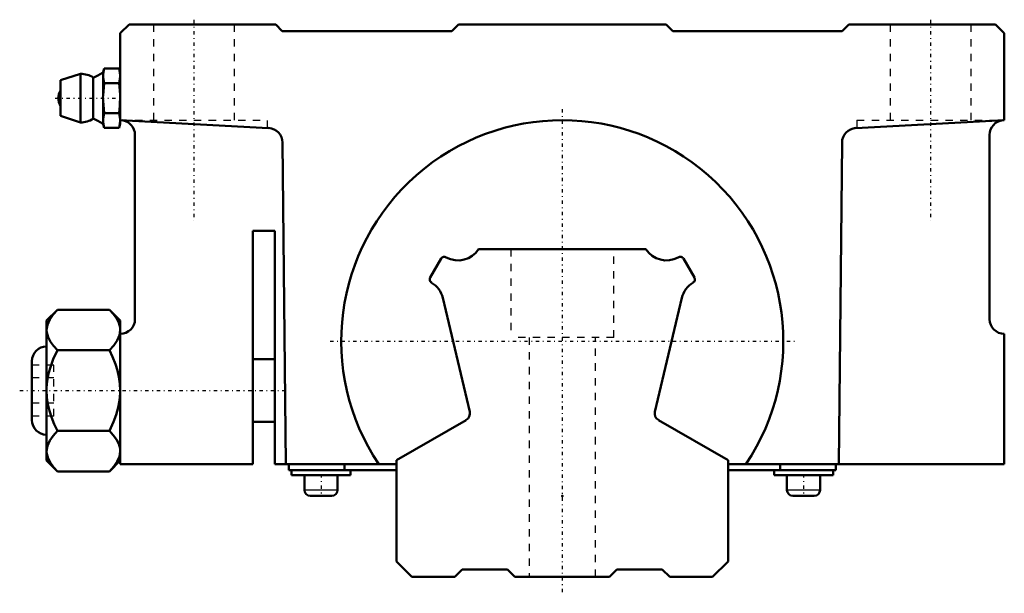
# Model space of a CAD drawing. Header units: millimetres. Extents: x -74 to 60, y -2 to 76.
import ezdxf

# ---------------------------------------------------------------- set-up
doc = ezdxf.new("R2010")
doc.units = ezdxf.units.MM
doc.linetypes.add('Center', pattern=[1.5, 0.45, -0.5, 0.05, -0.5])
doc.linetypes.add('Dashed', pattern=[2, 1, -1])
for name, color, linetype, lineweight in [('2d ConnectionPoints', 7, 'Continuous', 50), ('AM_0', 7, 'Continuous', 50), ('AM_4', 3, 'Continuous', 25), ('AM_7', 7, 'Center', 25), ('AM_9', 6, 'Dashed', 25)]:
    doc.layers.add(name, color=color, linetype=linetype, lineweight=lineweight)

# ---------------------------------------------------------------- blocks, each defined once
blk = doc.blocks.new('1_NSR40TBC_0_in_NSR40TBC1570LG2250AM6F230000_2')
at = {"layer": 'AM_0'}
for p, q in [((-58.8, 75), (-60, 73.8)), ((-38.9, 75), (-58.8, 75)), ((-38, 74.1), (-38.9, 75)), ((-14.1, 75), (-15, 74.1)), ((14.1, 75), (-14.1, 75)), ((15, 74.1), (14.1, 75)), ((38.9, 75), (38, 74.1)), ((58.8, 75), (38.9, 75)), ((60, 73.8), (58.8, 75)), ((-60, 73.8), (-60, 61.56)), ((-15, 74.1), (-38, 74.1)), ((38, 74.1), (15, 74.1)), ((60, 62), (60, 73.8)), ((-65.41, 68.3), (-68.1, 67.42)), ((-65.41, 68.3), (-65.41, 61.7)), ((-62.18, 69.04), (-62.32, 68.52)), ((-62.32, 68.22), (-62.18, 69.04)), ((-62.32, 68.52), (-62.32, 65.38)), ((-62.18, 69.04), (-60.16, 69.04)), ((-60, 68.44), (-60.16, 69.04)), ((-68.1, 67.42), (-68.1, 62.58)), ((-63.66, 67.8), (-63.66, 62.2)), ((-62.18, 67.02), (-62.32, 67.84)), ((-62.32, 65.38), (-62.18, 67.02)), ((-62.18, 67.02), (-60.16, 67.02)), ((-62.18, 62.98), (-62.32, 64.62)), ((-62.32, 64.62), (-62.32, 61.48)), ((-62.32, 62.16), (-62.18, 62.98)), ((-62.18, 62.98), (-60.16, 62.98)), ((-68.1, 62.58), (-65.41, 61.7)), ((-62.18, 60.96), (-62.32, 61.78)), ((-60.16, 60.96), (-60, 61.56)), ((-60.01, 62), (-60.01, 61.97)), ((-60, 62), (-39.86, 60.94)), ((39.86, 60.94), (60, 62)), ((-62.32, 61.48), (-62.18, 60.96)), ((-62.18, 60.96), (-60.16, 60.96)), ((-58, 60), (-58, 35)), ((-37.97, 58.97), (-37.52, 15.3)), ((37.52, 15.3), (37.97, 58.97)), ((58, 35), (58, 60)), ((-42, 15.3), (-42, 47)), ((-42, 47), (-39, 47)), ((-39, 47), (-39, 15.3)), ((-68.53, 36.27), (-70, 34.8)), ((-68.53, 36.27), (-61.47, 36.27)), ((-60, 34.8), (-61.47, 36.27)), ((-70, 34.8), (-70, 15.8)), ((-60, 34.8), (-60, 15.3)), ((60, 15.3), (60, 33)), ((-68.53, 30.78), (-61.47, 30.78)), ((-39, 29.55), (-42, 29.55)), ((-72, 29.3), (-72, 21.3)), ((-42, 21.05), (-39, 21.05)), ((-68.53, 19.82), (-61.47, 19.82)), ((-70, 15.8), (-68.53, 14.33)), ((-61.47, 14.33), (-60, 15.8)), ((-60, 15.3), (-42, 15.3)), ((-39, 15.3), (-22.5, 15.3)), ((-37.13, 15.3), (-37.13, 14.5)), ((-29.58, 15.3), (-29.58, 14.5)), ((22.5, 15.3), (60, 15.3)), ((29.58, 15.3), (29.58, 14.5)), ((37.13, 15.3), (37.13, 14.5)), ((-68.53, 14.33), (-61.47, 14.33)), ((-37.13, 14.5), (-22.5, 14.5)), ((-36.75, 14.5), (-36.75, 13.8)), ((-36.75, 13.8), (-28.75, 13.8)), ((-35, 13.8), (-35, 11.8)), ((-30.5, 11.8), (-30.5, 13.8)), ((-28.75, 13.8), (-28.75, 14.5)), ((22.5, 14.5), (37.13, 14.5)), ((28.75, 14.5), (28.75, 13.8)), ((28.75, 13.8), (36.75, 13.8)), ((30.5, 13.8), (30.5, 11.8)), ((35, 11.8), (35, 13.8)), ((36.75, 13.8), (36.75, 14.5)), ((-31.3, 11), (-34.2, 11)), ((34.2, 11), (31.3, 11))]:
    blk.add_line(p, q, dxfattribs=at)
for points in [[(-60.16, 69.04), (-60.05, 68.54), (-60.01, 68.04), (-60.01, 68.04)], [(-60.01, 68.04), (-60.05, 67.53), (-60.16, 67.02)], [(-60.16, 67.02), (-60.02, 65.5), (-60.02, 65.39)], [(-62.32, 64.62), (-62.35, 65.08), (-62.32, 65.38)], [(-60.02, 65.39), (-60.06, 63.96), (-60.16, 62.98)], [(-60.16, 62.98), (-60.05, 62.48), (-60.01, 62)], [(-60.01, 61.97), (-60.05, 61.47), (-60.16, 60.96)], [(-70, 33.53), (-69.89, 34.24), (-69.58, 34.95), (-69.12, 35.62), (-68.53, 36.27)], [(-61.47, 36.27), (-60.95, 35.71), (-60.52, 35.13), (-60.2, 34.51), (-60.02, 33.87), (-60, 33.53)], [(-68.53, 30.78), (-69.05, 31.35), (-69.48, 31.93), (-69.8, 32.55), (-69.98, 33.18), (-70, 33.53)], [(-60, 33.53), (-60.11, 32.81), (-60.42, 32.1), (-60.88, 31.43), (-61.47, 30.78)], [(-70, 25.3), (-69.99, 25.65), (-69.91, 26.64), (-69.72, 27.61), (-69.44, 28.6), (-69.09, 29.56), (-68.53, 30.78)], [(-61.47, 30.78), (-61.04, 29.86), (-60.66, 28.9), (-60.39, 28.04), (-60.18, 27.15), (-60.05, 26.23), (-60, 25.3)], [(-68.53, 19.82), (-68.96, 20.74), (-69.34, 21.7), (-69.61, 22.56), (-69.82, 23.45), (-69.95, 24.37), (-70, 25.3)], [(-60, 25.3), (-60.01, 24.95), (-60.09, 23.96), (-60.28, 22.99), (-60.56, 22), (-60.91, 21.04), (-61.47, 19.82)], [(-70, 17.07), (-69.89, 17.79), (-69.58, 18.5), (-69.12, 19.17), (-68.53, 19.82)], [(-61.47, 19.82), (-60.95, 19.25), (-60.52, 18.67), (-60.2, 18.05), (-60.02, 17.42), (-60, 17.07)], [(-68.53, 14.33), (-69.05, 14.89), (-69.48, 15.47), (-69.8, 16.09), (-69.98, 16.73), (-70, 17.07)], [(-60, 17.07), (-60.11, 16.36), (-60.42, 15.65), (-60.88, 14.98), (-61.47, 14.33)]]:
    blk.add_lwpolyline(points, dxfattribs=at)
for centre, radius, start, end in [((-65.41, 65), 3.3, 58.0466, 89.9323), ((-65.81, 73.4), 6, 290.9616, 305.5468), ((-66.59, 65), 1.82, 145.8736, 214.1264), ((-65.41, 65), 3.3, 270.0677, 301.9534), ((-65.81, 56.6), 6, 54.4532, 69.0384), ((-60, 60), 2, 0, 83.9973), ((0, 32), 30, 326.1744, 213.8256), ((60, 60), 2, 96.0027, 180), ((-39.97, 58.95), 2, 0.584, 86.9987), ((39.97, 58.95), 2, 93.0013, 179.416), ((-60, 35), 2, 270, 360), ((60, 35), 2, 180, 270), ((-70, 29.3), 2, 90, 180), ((-70, 21.3), 2, 180, 270), ((-34.2, 11.8), 0.8, 180, 270), ((-31.3, 11.8), 0.8, 270, 360), ((31.3, 11.8), 0.8, 180, 270), ((34.2, 11.8), 0.8, 270, 0)]:
    blk.add_arc(centre, radius, start, end, dxfattribs=at)
at = {"layer": 'AM_4'}
for p, q in [((-30.5, 11.8), (-35, 11.8)), ((35, 11.8), (30.5, 11.8))]:
    blk.add_line(p, q, dxfattribs=at)
at = {"layer": 'AM_7'}
for p, q in [((-50, 75.65), (-50, 48.35)), ((50, 75.65), (50, 48.35)), ((-68.83, 65), (-59.58, 65)), ((-31.5, 32), (31.5, 32)), ((-73.65, 25.3), (-37.35, 25.3)), ((-32.75, 13.94), (-32.75, 10.86)), ((32.75, 13.94), (32.75, 10.86))]:
    blk.add_line(p, q, dxfattribs=at)
at = {"layer": 'AM_9'}
for p, q in [((-55.5, 75), (-55.5, 62)), ((-44.5, 62), (-44.5, 75)), ((44.5, 75), (44.5, 62)), ((55.5, 62), (55.5, 75)), ((-60, 62), (-40, 62)), ((-40, 60.95), (-40, 62)), ((40, 62), (40, 60.95)), ((40, 62), (60, 62)), ((-69, 28.76), (-72, 28.76)), ((-69, 21.84), (-69, 28.76)), ((-69, 27.03), (-72, 27.03)), ((-69, 23.57), (-72, 23.57)), ((-69, 21.84), (-72, 21.84))]:
    blk.add_line(p, q, dxfattribs=at)
blk = doc.blocks.new('2_NSR40TBC57022_5_Track_0_in_NSR40TBC1570LG2250AM6F230000_2')
at = {"layer": 'AM_0'}
for p, q in [((11.35, 44.5), (-11.35, 44.5)), ((-16.44, 43.21), (-17.93, 40.64)), ((17.93, 40.64), (16.44, 43.21)), ((-16.21, 37.87), (-12.57, 22.4)), ((12.57, 22.4), (16.21, 37.87)), ((-13.04, 21.3), (-22.5, 15.84)), ((22.5, 15.84), (13.04, 21.3)), ((-22.5, 15.84), (-22.5, 2.1)), ((22.5, 2.1), (22.5, 15.84)), ((-22.5, 2.1), (-20.4, 0)), ((20.4, 0), (22.5, 2.1)), ((-20.4, 0), (-14.58, 0)), ((-14.58, 0), (-13.58, 1)), ((-13.58, 1), (-7.42, 1)), ((-7.42, 1), (-6.42, 0)), ((-6.42, 0), (6.42, 0)), ((6.42, 0), (7.42, 1)), ((7.42, 1), (13.58, 1)), ((13.58, 1), (14.58, 0)), ((14.58, 0), (20.4, 0))]:
    blk.add_line(p, q, dxfattribs=at)
for centre, radius, start, end in [((-14.14, 46.27), 3.3, 240.9753, 327.6253), ((14.14, 46.27), 3.3, 212.3747, 299.0247), ((-16.01, 42.96), 0.5, 57.875, 149.9991), ((16.01, 42.96), 0.5, 30.0009, 122.125), ((-17.49, 40.39), 0.5, 149.9991, 240.8849), ((17.49, 40.39), 0.5, 299.1151, 30.0009), ((-19.43, 37.11), 3.3, 13.2668, 59.2207), ((19.43, 37.11), 3.3, 120.7793, 166.7332), ((-13.54, 22.17), 1, 299.9985, 13.2668), ((13.54, 22.17), 1, 166.7332, 240.0015)]:
    blk.add_arc(centre, radius, start, end, dxfattribs=at)
at = {"layer": 'AM_7'}
blk.add_line((0, 63.5), (0, -2.23), dxfattribs=at)
at = {"layer": 'AM_9'}
for p, q in [((-7, 44.5), (-7, 32.5)), ((7, 32.5), (7, 44.5)), ((7, 32.5), (-7, 32.5)), ((-4.5, 32.5), (-4.5, 0)), ((4.5, 0), (4.5, 32.5))]:
    blk.add_line(p, q, dxfattribs=at)

msp = doc.modelspace()

# ---------------------------------------------------------------- linework, layer by layer
at = {"layer": '2d ConnectionPoints'}
for p in [(0, 11), (0, 0), (0, 0)]:
    msp.add_point(p, dxfattribs=at)

# ---------------------------------------------------------------- block references
for name in ['1_NSR40TBC_0_in_NSR40TBC1570LG2250AM6F230000_2', '2_NSR40TBC57022_5_Track_0_in_NSR40TBC1570LG2250AM6F230000_2']:
    msp.add_blockref(name, (0, 0))

doc.saveas('drawing.dxf')
